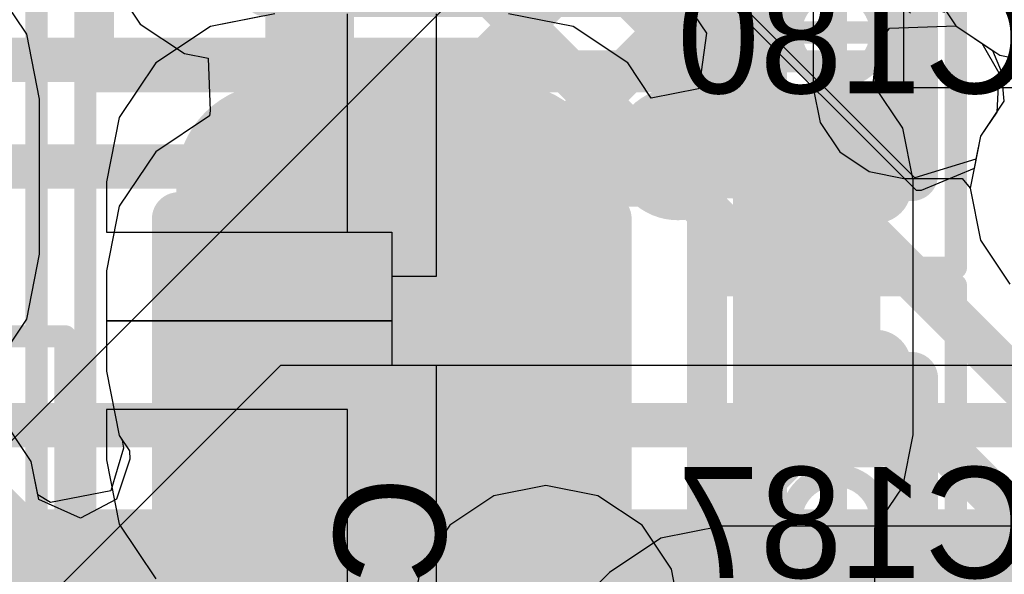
# Model space of a CAD drawing. Header units: millimetres. Extents: x -2 to 68, y -2 to 27.4.
# Tile 49 of 256: x 19.4 to 21.6, y 2.9 to 4.2. Entities that reach past the tile are written whole.
import ezdxf

# ---------------------------------------------------------------- set-up
doc = ezdxf.new("R2010")
doc.units = ezdxf.units.MM
for name, color, linetype in [('BottomLayer', 5, 'Continuous'), ('BottomPaste', 16, 'Continuous'), ('BottomSolder', 6, 'Continuous'), ('DrillGuide', 244, 'Continuous'), ('Mechanical10', 56, 'Continuous'), ('Mechanical13', 56, 'Continuous'), ('Mechanical15', 56, 'Continuous'), ('Mechanical17', 56, 'Continuous'), ('Mechanical6', 56, 'Continuous'), ('MidLayer1', 16, 'Continuous'), ('MidLayer2', 76, 'Continuous'), ('MidLayer3', 90, 'Continuous'), ('MidLayer4', 156, 'Continuous'), ('MidLayer5', 130, 'Continuous'), ('MidLayer6', 216, 'Continuous'), ('MidLayer7', 6, 'Continuous'), ('MidLayer8', 54, 'Continuous'), ('MultiLayer', 9, 'Continuous'), ('TopLayer', 1, 'Continuous'), ('TopPaste', 8, 'Continuous'), ('TopSolder', 216, 'Continuous'), ('ViaHoleLayer', 16, 'Continuous')]:
    doc.layers.add(name, color=color, linetype=linetype)

# ---------------------------------------------------------------- blocks, each defined once
blk = doc.blocks.new('INDC2520X10L_205')
at = {"layer": 'Mechanical15', "const_width": 0.05}
blk.add_lwpolyline([(1.6, 1.2), (-1.6, 1.2)], dxfattribs=at)
blk = doc.blocks.new('CAP_0201_B_297')
at = {"layer": 'BottomLayer', "const_width": 0.0806}
for points in [[(-0.3897, 0.0894, 1), (-0.3091, 0.0894, 1)], [(-0.2409, 0.0894, 1), (-0.1603, 0.0894, 1)], [(0.1603, 0.0894, 1), (0.2409, 0.0894, 1)], [(0.3091, 0.0894, 1), (0.3897, 0.0894, 1)], [(-0.3897, -0.0894, 1), (-0.3091, -0.0894, 1)], [(-0.2409, -0.0894, 1), (-0.1603, -0.0894, 1)], [(0.1603, -0.0894, 1), (0.2409, -0.0894, 1)], [(0.3091, -0.0894, 1), (0.3897, -0.0894, 1)]]:
    blk.add_lwpolyline(points, format="xyb", close=True, dxfattribs=at)
at = {"layer": 'BottomLayer'}
for points in [[(-0.2006, 0.17), (-0.3494, 0.17), (-0.2006, -0.17), (-0.3494, -0.17)], [(0.2006, -0.17), (0.3494, -0.17), (0.2006, 0.17), (0.3494, 0.17)], [(-0.12, 0.0894), (-0.43, 0.0894), (-0.12, -0.0894), (-0.43, -0.0894)], [(0.12, -0.0894), (0.43, -0.0894), (0.12, 0.0894), (0.43, 0.0894)]]:
    blk.add_solid(points, dxfattribs=at)
at = {"layer": 'BottomPaste', "const_width": 0.0806}
for points in [[(-0.3897, 0.0894, 1), (-0.3091, 0.0894, 1)], [(-0.2409, 0.0894, 1), (-0.1603, 0.0894, 1)], [(0.1603, 0.0894, 1), (0.2409, 0.0894, 1)], [(0.3091, 0.0894, 1), (0.3897, 0.0894, 1)], [(-0.3897, -0.0894, 1), (-0.3091, -0.0894, 1)], [(-0.2409, -0.0894, 1), (-0.1603, -0.0894, 1)], [(0.1603, -0.0894, 1), (0.2409, -0.0894, 1)], [(0.3091, -0.0894, 1), (0.3897, -0.0894, 1)]]:
    blk.add_lwpolyline(points, format="xyb", close=True, dxfattribs=at)
at = {"layer": 'BottomPaste'}
for points in [[(-0.2006, 0.17), (-0.3494, 0.17), (-0.2006, -0.17), (-0.3494, -0.17)], [(0.2006, -0.17), (0.3494, -0.17), (0.2006, 0.17), (0.3494, 0.17)], [(-0.12, 0.0894), (-0.43, 0.0894), (-0.12, -0.0894), (-0.43, -0.0894)], [(0.12, -0.0894), (0.43, -0.0894), (0.12, 0.0894), (0.43, 0.0894)]]:
    blk.add_solid(points, dxfattribs=at)
at = {"layer": 'BottomSolder', "const_width": 0.0806}
for points in [[(-0.3897, 0.0894, 1), (-0.3091, 0.0894, 1)], [(-0.2409, 0.0894, 1), (-0.1603, 0.0894, 1)], [(0.1603, 0.0894, 1), (0.2409, 0.0894, 1)], [(0.3091, 0.0894, 1), (0.3897, 0.0894, 1)], [(-0.3897, -0.0894, 1), (-0.3091, -0.0894, 1)], [(-0.2409, -0.0894, 1), (-0.1603, -0.0894, 1)], [(0.1603, -0.0894, 1), (0.2409, -0.0894, 1)], [(0.3091, -0.0894, 1), (0.3897, -0.0894, 1)]]:
    blk.add_lwpolyline(points, format="xyb", close=True, dxfattribs=at)
at = {"layer": 'BottomSolder'}
for points in [[(-0.2006, 0.17), (-0.3494, 0.17), (-0.2006, -0.17), (-0.3494, -0.17)], [(0.2006, -0.17), (0.3494, -0.17), (0.2006, 0.17), (0.3494, 0.17)], [(-0.12, 0.0894), (-0.43, 0.0894), (-0.12, -0.0894), (-0.43, -0.0894)], [(0.12, -0.0894), (0.43, -0.0894), (0.12, 0.0894), (0.43, 0.0894)]]:
    blk.add_solid(points, dxfattribs=at)
at = {"layer": 'Mechanical10', "const_width": 0.12}
for points in [[(0.32, 0.17), (-0.32, 0.17)], [(-0.32, -0.17), (-0.32, 0.17)], [(0.32, -0.17), (0.32, 0.17)], [(0.32, -0.17), (-0.32, -0.17)]]:
    blk.add_lwpolyline(points, dxfattribs=at)
at = {"layer": 'Mechanical10', "const_width": 0.06}
for points in [[(-0.35, 0.17, 1), (-0.29, 0.17, 1)], [(-0.35, 0.17, 1), (-0.29, 0.17, 1)], [(0.29, 0.17, 1), (0.35, 0.17, 1)], [(0.29, 0.17, 1), (0.35, 0.17, 1)], [(-0.35, -0.17, 1), (-0.29, -0.17, 1)], [(-0.35, -0.17, 1), (-0.29, -0.17, 1)], [(0.29, -0.17, 1), (0.35, -0.17, 1)], [(0.29, -0.17, 1), (0.35, -0.17, 1)]]:
    blk.add_lwpolyline(points, format="xyb", close=True, dxfattribs=at)
at = {"layer": 'Mechanical6', "const_width": 0.05}
for points in [[(0.53, 0.27), (-0.53, 0.27)], [(-0.53, -0.27), (-0.53, 0.27)], [(0.53, -0.27), (0.53, 0.27)], [(0, -0.135), (0, 0.135)], [(0.135, 0), (-0.135, 0)], [(0.53, -0.27), (-0.53, -0.27)]]:
    blk.add_lwpolyline(points, dxfattribs=at)
at = {"layer": 'Mechanical6'}
for points, const_width in [([(-0.5425, 0.27, 1), (-0.5175, 0.27, 1)], 0.025), ([(-0.5425, 0.27, 1), (-0.5175, 0.27, 1)], 0.025), ([(0.5175, 0.27, 1), (0.5425, 0.27, 1)], 0.025), ([(0.5175, 0.27, 1), (0.5425, 0.27, 1)], 0.025), ([(-0.0125, 0.135, 1), (0.0125, 0.135, 1)], 0.025), ([(0.1013, 0, 1), (-0.1013, 0, 1)], 0.05), ([(-0.1475, 0, 1), (-0.1225, 0, 1)], 0.025), ([(-0.1138, 0, 1), (-0.0888, 0, 1)], 0.025), ([(0.0888, 0, 1), (0.1138, 0, 1)], 0.025), ([(0.1225, 0, 1), (0.1475, 0, 1)], 0.025), ([(-0.0125, -0.135, 1), (0.0125, -0.135, 1)], 0.025), ([(-0.5425, -0.27, 1), (-0.5175, -0.27, 1)], 0.025), ([(-0.5425, -0.27, 1), (-0.5175, -0.27, 1)], 0.025), ([(0.5175, -0.27, 1), (0.5425, -0.27, 1)], 0.025), ([(0.5175, -0.27, 1), (0.5425, -0.27, 1)], 0.025)]:
    blk.add_lwpolyline(points, format="xyb", close=True, dxfattribs=dict(at, const_width=const_width))
blk = doc.blocks.new('CAP_0201_B_317')
at = {"layer": 'BottomLayer', "const_width": 0.0806}
for points in [[(-0.3897, 0.0894, 1), (-0.3091, 0.0894, 1)], [(-0.2409, 0.0894, 1), (-0.1603, 0.0894, 1)], [(0.1603, 0.0894, 1), (0.2409, 0.0894, 1)], [(0.3091, 0.0894, 1), (0.3897, 0.0894, 1)], [(-0.3897, -0.0894, 1), (-0.3091, -0.0894, 1)], [(-0.2409, -0.0894, 1), (-0.1603, -0.0894, 1)], [(0.1603, -0.0894, 1), (0.2409, -0.0894, 1)], [(0.3091, -0.0894, 1), (0.3897, -0.0894, 1)]]:
    blk.add_lwpolyline(points, format="xyb", close=True, dxfattribs=at)
at = {"layer": 'BottomLayer'}
for points in [[(-0.2006, 0.17), (-0.3494, 0.17), (-0.2006, -0.17), (-0.3494, -0.17)], [(0.2006, -0.17), (0.3494, -0.17), (0.2006, 0.17), (0.3494, 0.17)], [(-0.12, 0.0894), (-0.43, 0.0894), (-0.12, -0.0894), (-0.43, -0.0894)], [(0.12, -0.0894), (0.43, -0.0894), (0.12, 0.0894), (0.43, 0.0894)]]:
    blk.add_solid(points, dxfattribs=at)
at = {"layer": 'BottomPaste', "const_width": 0.0806}
for points in [[(-0.3897, 0.0894, 1), (-0.3091, 0.0894, 1)], [(-0.2409, 0.0894, 1), (-0.1603, 0.0894, 1)], [(0.1603, 0.0894, 1), (0.2409, 0.0894, 1)], [(0.3091, 0.0894, 1), (0.3897, 0.0894, 1)], [(-0.3897, -0.0894, 1), (-0.3091, -0.0894, 1)], [(-0.2409, -0.0894, 1), (-0.1603, -0.0894, 1)], [(0.1603, -0.0894, 1), (0.2409, -0.0894, 1)], [(0.3091, -0.0894, 1), (0.3897, -0.0894, 1)]]:
    blk.add_lwpolyline(points, format="xyb", close=True, dxfattribs=at)
at = {"layer": 'BottomPaste'}
for points in [[(-0.2006, 0.17), (-0.3494, 0.17), (-0.2006, -0.17), (-0.3494, -0.17)], [(0.2006, -0.17), (0.3494, -0.17), (0.2006, 0.17), (0.3494, 0.17)], [(-0.12, 0.0894), (-0.43, 0.0894), (-0.12, -0.0894), (-0.43, -0.0894)], [(0.12, -0.0894), (0.43, -0.0894), (0.12, 0.0894), (0.43, 0.0894)]]:
    blk.add_solid(points, dxfattribs=at)
at = {"layer": 'BottomSolder', "const_width": 0.0806}
for points in [[(-0.3897, 0.0894, 1), (-0.3091, 0.0894, 1)], [(-0.2409, 0.0894, 1), (-0.1603, 0.0894, 1)], [(0.1603, 0.0894, 1), (0.2409, 0.0894, 1)], [(0.3091, 0.0894, 1), (0.3897, 0.0894, 1)], [(-0.3897, -0.0894, 1), (-0.3091, -0.0894, 1)], [(-0.2409, -0.0894, 1), (-0.1603, -0.0894, 1)], [(0.1603, -0.0894, 1), (0.2409, -0.0894, 1)], [(0.3091, -0.0894, 1), (0.3897, -0.0894, 1)]]:
    blk.add_lwpolyline(points, format="xyb", close=True, dxfattribs=at)
at = {"layer": 'BottomSolder'}
for points in [[(-0.2006, 0.17), (-0.3494, 0.17), (-0.2006, -0.17), (-0.3494, -0.17)], [(0.2006, -0.17), (0.3494, -0.17), (0.2006, 0.17), (0.3494, 0.17)], [(-0.12, 0.0894), (-0.43, 0.0894), (-0.12, -0.0894), (-0.43, -0.0894)], [(0.12, -0.0894), (0.43, -0.0894), (0.12, 0.0894), (0.43, 0.0894)]]:
    blk.add_solid(points, dxfattribs=at)
at = {"layer": 'Mechanical10', "const_width": 0.12}
for points in [[(-0.32, 0.17), (0.32, 0.17)], [(-0.32, 0.17), (-0.32, -0.17)], [(0.32, 0.17), (0.32, -0.17)], [(-0.32, -0.17), (0.32, -0.17)]]:
    blk.add_lwpolyline(points, dxfattribs=at)
at = {"layer": 'Mechanical10', "const_width": 0.06}
for points in [[(-0.35, 0.17, 1), (-0.29, 0.17, 1)], [(-0.35, 0.17, 1), (-0.29, 0.17, 1)], [(0.29, 0.17, 1), (0.35, 0.17, 1)], [(0.29, 0.17, 1), (0.35, 0.17, 1)], [(-0.35, -0.17, 1), (-0.29, -0.17, 1)], [(-0.35, -0.17, 1), (-0.29, -0.17, 1)], [(0.29, -0.17, 1), (0.35, -0.17, 1)], [(0.29, -0.17, 1), (0.35, -0.17, 1)]]:
    blk.add_lwpolyline(points, format="xyb", close=True, dxfattribs=at)
at = {"layer": 'Mechanical6', "const_width": 0.05}
for points in [[(-0.53, 0.27), (0.53, 0.27)], [(-0.53, 0.27), (-0.53, -0.27)], [(0.53, 0.27), (0.53, -0.27)], [(0, 0.135), (0, -0.135)], [(-0.135, 0), (0.135, 0)], [(-0.53, -0.27), (0.53, -0.27)]]:
    blk.add_lwpolyline(points, dxfattribs=at)
at = {"layer": 'Mechanical6'}
for points, const_width in [([(-0.5425, 0.27, 1), (-0.5175, 0.27, 1)], 0.025), ([(-0.5425, 0.27, 1), (-0.5175, 0.27, 1)], 0.025), ([(0.5175, 0.27, 1), (0.5425, 0.27, 1)], 0.025), ([(0.5175, 0.27, 1), (0.5425, 0.27, 1)], 0.025), ([(-0.0125, 0.135, 1), (0.0125, 0.135, 1)], 0.025), ([(0.1013, 0, 1), (-0.1013, 0, 1)], 0.05), ([(-0.1475, 0, 1), (-0.1225, 0, 1)], 0.025), ([(-0.1138, 0, 1), (-0.0888, 0, 1)], 0.025), ([(0.0888, 0, 1), (0.1138, 0, 1)], 0.025), ([(0.1225, 0, 1), (0.1475, 0, 1)], 0.025), ([(-0.0125, -0.135, 1), (0.0125, -0.135, 1)], 0.025), ([(-0.5425, -0.27, 1), (-0.5175, -0.27, 1)], 0.025), ([(-0.5425, -0.27, 1), (-0.5175, -0.27, 1)], 0.025), ([(0.5175, -0.27, 1), (0.5425, -0.27, 1)], 0.025), ([(0.5175, -0.27, 1), (0.5425, -0.27, 1)], 0.025)]:
    blk.add_lwpolyline(points, format="xyb", close=True, dxfattribs=dict(at, const_width=const_width))
blk = doc.blocks.new('CAP_0603_B_413')
at = {"layer": 'BottomLayer', "const_width": 0.2219}
for points in [[(-1.0741, 0.2631, 1), (-0.8522, 0.2631, 1)], [(-0.6478, 0.2631, 1), (-0.4259, 0.2631, 1)], [(-1.0741, -0.2631, 1), (-0.8522, -0.2631, 1)], [(-0.6478, -0.2631, 1), (-0.4259, -0.2631, 1)]]:
    blk.add_lwpolyline(points, format="xyb", close=True, dxfattribs=at)
at = {"layer": 'BottomLayer'}
for points in [[(-0.5369, 0.485), (-0.9632, 0.485), (-0.5369, -0.485), (-0.9632, -0.485)], [(-0.315, 0.2631), (-1.185, 0.2631), (-0.315, -0.2631), (-1.185, -0.2631)]]:
    blk.add_solid(points, dxfattribs=at)
at = {"layer": 'BottomPaste', "const_width": 0.2219}
for points in [[(-1.0741, 0.2631, 1), (-0.8522, 0.2631, 1)], [(-0.6478, 0.2631, 1), (-0.4259, 0.2631, 1)], [(-1.0741, -0.2631, 1), (-0.8522, -0.2631, 1)], [(-0.6478, -0.2631, 1), (-0.4259, -0.2631, 1)]]:
    blk.add_lwpolyline(points, format="xyb", close=True, dxfattribs=at)
at = {"layer": 'BottomPaste'}
for points in [[(-0.5369, 0.485), (-0.9632, 0.485), (-0.5369, -0.485), (-0.9632, -0.485)], [(-0.315, 0.2631), (-1.185, 0.2631), (-0.315, -0.2631), (-1.185, -0.2631)]]:
    blk.add_solid(points, dxfattribs=at)
at = {"layer": 'BottomSolder', "const_width": 0.2219}
for points in [[(-1.0741, 0.2631, 1), (-0.8522, 0.2631, 1)], [(-0.6478, 0.2631, 1), (-0.4259, 0.2631, 1)], [(-1.0741, -0.2631, 1), (-0.8522, -0.2631, 1)], [(-0.6478, -0.2631, 1), (-0.4259, -0.2631, 1)]]:
    blk.add_lwpolyline(points, format="xyb", close=True, dxfattribs=at)
at = {"layer": 'BottomSolder'}
for points in [[(-0.5369, 0.485), (-0.9632, 0.485), (-0.5369, -0.485), (-0.9632, -0.485)], [(-0.315, 0.2631), (-1.185, 0.2631), (-0.315, -0.2631), (-1.185, -0.2631)]]:
    blk.add_solid(points, dxfattribs=at)
at = {"layer": 'Mechanical10', "const_width": 0.12}
for points in [[(0.88, 0.48), (-0.88, 0.48)], [(-0.88, -0.48), (-0.88, 0.48)], [(0.88, -0.48), (-0.88, -0.48)]]:
    blk.add_lwpolyline(points, dxfattribs=at)
at = {"layer": 'Mechanical10', "const_width": 0.06}
for points in [[(-0.91, 0.48, 1), (-0.85, 0.48, 1)], [(-0.91, 0.48, 1), (-0.85, 0.48, 1)], [(-0.91, -0.48, 1), (-0.85, -0.48, 1)], [(-0.91, -0.48, 1), (-0.85, -0.48, 1)]]:
    blk.add_lwpolyline(points, format="xyb", close=True, dxfattribs=at)
at = {"layer": 'Mechanical6', "const_width": 0.05}
for points in [[(1.39, 0.69), (-1.39, 0.69)], [(0.345, 0), (-0.345, 0)], [(1.39, -0.69), (-1.39, -0.69)]]:
    blk.add_lwpolyline(points, dxfattribs=at)
at = {"layer": 'Mechanical6'}
for points, const_width in [([(0.25, 0, 1), (-0.25, 0, 1)], 0.05), ([(-0.3575, 0, 1), (-0.3325, 0, 1)], 0.025), ([(-0.2625, 0, 1), (-0.2375, 0, 1)], 0.025)]:
    blk.add_lwpolyline(points, format="xyb", close=True, dxfattribs=dict(at, const_width=const_width))
blk = doc.blocks.new('CAP_0603_414')
at = {"layer": 'Mechanical13', "const_width": 0.12}
for points in [[(0.88, 0.48), (-0.88, 0.48)], [(-0.88, -0.48), (-0.88, 0.48)], [(0.88, -0.48), (-0.88, -0.48)]]:
    blk.add_lwpolyline(points, dxfattribs=at)
at = {"layer": 'Mechanical13', "const_width": 0.06}
for points in [[(-0.91, 0.48, 1), (-0.85, 0.48, 1)], [(-0.91, 0.48, 1), (-0.85, 0.48, 1)], [(-0.91, -0.48, 1), (-0.85, -0.48, 1)], [(-0.91, -0.48, 1), (-0.85, -0.48, 1)]]:
    blk.add_lwpolyline(points, format="xyb", close=True, dxfattribs=at)
at = {"layer": 'Mechanical15', "const_width": 0.05}
for points in [[(1.39, 0.69), (-1.39, 0.69)], [(-1.39, -0.69), (-1.39, 0.69)], [(0.345, 0), (-0.345, 0)], [(1.39, -0.69), (-1.39, -0.69)]]:
    blk.add_lwpolyline(points, dxfattribs=at)
at = {"layer": 'Mechanical15', "const_width": 0.025}
for points in [[(-1.4025, 0.69, 1), (-1.3775, 0.69, 1)], [(-1.4025, 0.69, 1), (-1.3775, 0.69, 1)], [(-0.3575, 0, 1), (-0.3325, 0, 1)], [(-1.4025, -0.69, 1), (-1.3775, -0.69, 1)], [(-1.4025, -0.69, 1), (-1.3775, -0.69, 1)]]:
    blk.add_lwpolyline(points, format="xyb", close=True, dxfattribs=at)
at = {"layer": 'TopLayer', "const_width": 0.2219}
for points in [[(-1.0741, 0.2631, 1), (-0.8522, 0.2631, 1)], [(-0.6478, 0.2631, 1), (-0.4259, 0.2631, 1)], [(-1.0741, -0.2631, 1), (-0.8522, -0.2631, 1)], [(-0.6478, -0.2631, 1), (-0.4259, -0.2631, 1)]]:
    blk.add_lwpolyline(points, format="xyb", close=True, dxfattribs=at)
at = {"layer": 'TopLayer'}
for points in [[(-0.5369, 0.485), (-0.9632, 0.485), (-0.5369, -0.485), (-0.9632, -0.485)], [(-0.315, 0.2631), (-1.185, 0.2631), (-0.315, -0.2631), (-1.185, -0.2631)]]:
    blk.add_solid(points, dxfattribs=at)
at = {"layer": 'TopPaste', "const_width": 0.2219}
for points in [[(-1.0741, 0.2631, 1), (-0.8522, 0.2631, 1)], [(-0.6478, 0.2631, 1), (-0.4259, 0.2631, 1)], [(-1.0741, -0.2631, 1), (-0.8522, -0.2631, 1)], [(-0.6478, -0.2631, 1), (-0.4259, -0.2631, 1)]]:
    blk.add_lwpolyline(points, format="xyb", close=True, dxfattribs=at)
at = {"layer": 'TopPaste'}
for points in [[(-0.5369, 0.485), (-0.9632, 0.485), (-0.5369, -0.485), (-0.9632, -0.485)], [(-0.315, 0.2631), (-1.185, 0.2631), (-0.315, -0.2631), (-1.185, -0.2631)]]:
    blk.add_solid(points, dxfattribs=at)
at = {"layer": 'TopSolder', "const_width": 0.2219}
for points in [[(-1.0741, 0.2631, 1), (-0.8522, 0.2631, 1)], [(-0.6478, 0.2631, 1), (-0.4259, 0.2631, 1)], [(-1.0741, -0.2631, 1), (-0.8522, -0.2631, 1)], [(-0.6478, -0.2631, 1), (-0.4259, -0.2631, 1)]]:
    blk.add_lwpolyline(points, format="xyb", close=True, dxfattribs=at)
at = {"layer": 'TopSolder'}
for points in [[(-0.5369, 0.485), (-0.9632, 0.485), (-0.5369, -0.485), (-0.9632, -0.485)], [(-0.315, 0.2631), (-1.185, 0.2631), (-0.315, -0.2631), (-1.185, -0.2631)]]:
    blk.add_solid(points, dxfattribs=at)
blk = doc.blocks.new('CAP_0402_423')
at = {"layer": 'Mechanical13', "const_width": 0.12}
for points in [[(-0.53, 0.28), (0.53, 0.28)], [(-0.53, -0.28), (-0.53, 0.28)], [(0.53, -0.28), (0.53, 0.28)], [(-0.53, -0.28), (0.53, -0.28)]]:
    blk.add_lwpolyline(points, dxfattribs=at)
at = {"layer": 'Mechanical13', "const_width": 0.06}
for points in [[(-0.56, 0.28, 1), (-0.5, 0.28, 1)], [(-0.56, 0.28, 1), (-0.5, 0.28, 1)], [(0.5, 0.28, 1), (0.56, 0.28, 1)], [(0.5, 0.28, 1), (0.56, 0.28, 1)], [(-0.56, -0.28, 1), (-0.5, -0.28, 1)], [(-0.56, -0.28, 1), (-0.5, -0.28, 1)], [(0.5, -0.28, 1), (0.56, -0.28, 1)], [(0.5, -0.28, 1), (0.56, -0.28, 1)]]:
    blk.add_lwpolyline(points, format="xyb", close=True, dxfattribs=at)
at = {"layer": 'Mechanical15', "const_width": 0.05}
for points in [[(-0.9, 0.44), (0.9, 0.44)], [(-0.9, -0.44), (-0.9, 0.44)], [(0.9, -0.44), (0.9, 0.44)], [(0, -0.22), (0, 0.22)], [(-0.22, 0), (0.22, 0)], [(-0.9, -0.44), (0.9, -0.44)]]:
    blk.add_lwpolyline(points, dxfattribs=at)
at = {"layer": 'Mechanical15'}
for points, const_width in [([(-0.9125, 0.44, 1), (-0.8875, 0.44, 1)], 0.025), ([(-0.9125, 0.44, 1), (-0.8875, 0.44, 1)], 0.025), ([(0.8875, 0.44, 1), (0.9125, 0.44, 1)], 0.025), ([(0.8875, 0.44, 1), (0.9125, 0.44, 1)], 0.025), ([(-0.0125, 0.22, 1), (0.0125, 0.22, 1)], 0.025), ([(0.165, 0, 1), (-0.165, 0, 1)], 0.05), ([(-0.2325, 0, 1), (-0.2075, 0, 1)], 0.025), ([(-0.1775, 0, 1), (-0.1525, 0, 1)], 0.025), ([(0.1525, 0, 1), (0.1775, 0, 1)], 0.025), ([(0.2075, 0, 1), (0.2325, 0, 1)], 0.025), ([(-0.0125, -0.22, 1), (0.0125, -0.22, 1)], 0.025), ([(-0.9125, -0.44, 1), (-0.8875, -0.44, 1)], 0.025), ([(-0.9125, -0.44, 1), (-0.8875, -0.44, 1)], 0.025), ([(0.8875, -0.44, 1), (0.9125, -0.44, 1)], 0.025), ([(0.8875, -0.44, 1), (0.9125, -0.44, 1)], 0.025)]:
    blk.add_lwpolyline(points, format="xyb", close=True, dxfattribs=dict(at, const_width=const_width))
at = {"layer": 'TopLayer', "const_width": 0.1508}
for points in [[(-0.6746, 0.1392, 1), (-0.5238, 0.1392, 1)], [(-0.3462, 0.1392, 1), (-0.1954, 0.1392, 1)], [(0.1954, 0.1392, 1), (0.3462, 0.1392, 1)], [(0.5238, 0.1392, 1), (0.6746, 0.1392, 1)], [(-0.6746, -0.1392, 1), (-0.5238, -0.1392, 1)], [(-0.3462, -0.1392, 1), (-0.1954, -0.1392, 1)], [(0.1954, -0.1392, 1), (0.3462, -0.1392, 1)], [(0.5238, -0.1392, 1), (0.6746, -0.1392, 1)]]:
    blk.add_lwpolyline(points, format="xyb", close=True, dxfattribs=at)
at = {"layer": 'TopLayer'}
for points in [[(-0.2708, 0.29), (-0.5992, 0.29), (-0.2708, -0.29), (-0.5992, -0.29)], [(0.2708, -0.29), (0.5992, -0.29), (0.2708, 0.29), (0.5992, 0.29)], [(-0.12, 0.1392), (-0.75, 0.1392), (-0.12, -0.1392), (-0.75, -0.1392)], [(0.12, -0.1392), (0.75, -0.1392), (0.12, 0.1392), (0.75, 0.1392)]]:
    blk.add_solid(points, dxfattribs=at)
at = {"layer": 'TopPaste', "const_width": 0.1508}
for points in [[(-0.6746, 0.1392, 1), (-0.5238, 0.1392, 1)], [(-0.3462, 0.1392, 1), (-0.1954, 0.1392, 1)], [(0.1954, 0.1392, 1), (0.3462, 0.1392, 1)], [(0.5238, 0.1392, 1), (0.6746, 0.1392, 1)], [(-0.6746, -0.1392, 1), (-0.5238, -0.1392, 1)], [(-0.3462, -0.1392, 1), (-0.1954, -0.1392, 1)], [(0.1954, -0.1392, 1), (0.3462, -0.1392, 1)], [(0.5238, -0.1392, 1), (0.6746, -0.1392, 1)]]:
    blk.add_lwpolyline(points, format="xyb", close=True, dxfattribs=at)
at = {"layer": 'TopPaste'}
for points in [[(-0.2708, 0.29), (-0.5992, 0.29), (-0.2708, -0.29), (-0.5992, -0.29)], [(0.2708, -0.29), (0.5992, -0.29), (0.2708, 0.29), (0.5992, 0.29)], [(-0.12, 0.1392), (-0.75, 0.1392), (-0.12, -0.1392), (-0.75, -0.1392)], [(0.12, -0.1392), (0.75, -0.1392), (0.12, 0.1392), (0.75, 0.1392)]]:
    blk.add_solid(points, dxfattribs=at)
at = {"layer": 'TopSolder', "const_width": 0.1508}
for points in [[(-0.6746, 0.1392, 1), (-0.5238, 0.1392, 1)], [(-0.3462, 0.1392, 1), (-0.1954, 0.1392, 1)], [(0.1954, 0.1392, 1), (0.3462, 0.1392, 1)], [(0.5238, 0.1392, 1), (0.6746, 0.1392, 1)], [(-0.6746, -0.1392, 1), (-0.5238, -0.1392, 1)], [(-0.3462, -0.1392, 1), (-0.1954, -0.1392, 1)], [(0.1954, -0.1392, 1), (0.3462, -0.1392, 1)], [(0.5238, -0.1392, 1), (0.6746, -0.1392, 1)]]:
    blk.add_lwpolyline(points, format="xyb", close=True, dxfattribs=at)
at = {"layer": 'TopSolder'}
for points in [[(-0.2708, 0.29), (-0.5992, 0.29), (-0.2708, -0.29), (-0.5992, -0.29)], [(0.2708, -0.29), (0.5992, -0.29), (0.2708, 0.29), (0.5992, 0.29)], [(-0.12, 0.1392), (-0.75, 0.1392), (-0.12, -0.1392), (-0.75, -0.1392)], [(0.12, -0.1392), (0.75, -0.1392), (0.12, 0.1392), (0.75, 0.1392)]]:
    blk.add_solid(points, dxfattribs=at)
blk = doc.blocks.new('CAP_0603_B_431')
at = {"layer": 'Mechanical6', "const_width": 0.05}
for points in [[(-1.39, 0.69), (-1.39, -0.69)], [(1.39, -0.69), (-1.39, -0.69)]]:
    blk.add_lwpolyline(points, dxfattribs=at)
at = {"layer": 'Mechanical6', "const_width": 0.025}
blk.add_lwpolyline([(-1.4025, -0.69, 1), (-1.3775, -0.69, 1)], format="xyb", close=True, dxfattribs=at)
blk.add_lwpolyline([(-1.4025, -0.69, 1), (-1.3775, -0.69, 1)], format="xyb", close=True, dxfattribs=at)

msp = doc.modelspace()

# ---------------------------------------------------------------- linework, layer by layer
at = {"layer": 'BottomLayer'}
for p, q in [((20.8963, 4.2161), (20.9583, 4.1233)), ((19.9869, 4.1673), (19.8418, 4.1384)), ((19.9515, 4.1603), (19.8418, 4.1384)), ((20.15, 3.675), (20.15, 4.1673)), ((20.35, 4.1673), (20.35, 3.575)), ((20.6582, 4.1384), (20.5131, 4.1673)), ((19.8418, 4.1384), (19.7188, 4.0562)), ((19.8418, 4.1384), (19.7188, 4.0562)), ((20.7812, 4.0562), (20.6582, 4.1384)), ((20.9583, 4.1233), (20.9434, 4.0144)), ((19.7188, 4.0562), (19.6366, 3.9332)), ((19.7188, 4.0562), (19.6366, 3.9332)), ((20.834, 3.9772), (20.7812, 4.0562)), ((20.9434, 4.0144), (20.9402, 3.9983)), ((20.9402, 3.9983), (20.834, 3.9772)), ((19.6366, 3.9332), (19.6077, 3.7881)), ((19.6366, 3.9332), (19.6077, 3.7881)), ((19.6077, 3.7881), (19.6077, 3.675)), ((19.6077, 3.7881), (19.6077, 3.675)), ((19.6077, 3.675), (20.25, 3.675)), ((19.6077, 3.675), (20.15, 3.675)), ((20.25, 3.675), (20.25, 3.475)), ((20.35, 3.575), (20.25, 3.575)), ((20.25, 3.575), (20.25, 3.475)), ((20.25, 3.475), (19.6077, 3.475)), ((19.6077, 3.475), (19.6077, 3.3619)), ((20.25, 3.475), (19.6077, 3.475)), ((19.6077, 3.475), (19.6077, 3.3619)), ((19.6077, 3.3619), (19.6366, 3.2168)), ((19.6077, 3.3619), (19.6366, 3.2168)), ((19.4384, 3.1582), (19.3562, 3.2812)), ((19.4384, 3.1582), (19.3562, 3.2812)), ((19.6366, 3.2168), (19.6434, 3.2065)), ((19.6366, 3.2168), (19.6597, 3.1822)), ((19.6434, 3.2065), (19.6464, 3.1881)), ((19.6464, 3.1881), (19.6175, 3.0916)), ((19.6597, 3.1822), (19.6604, 3.1636)), ((19.4533, 3.0833), (19.4384, 3.1582)), ((19.4556, 3.0721), (19.4384, 3.1582)), ((19.6604, 3.1636), (19.6305, 3.0731)), ((19.4814, 3.066), (19.4533, 3.0833)), ((19.6175, 3.0916), (19.4814, 3.066)), ((19.5496, 3.0303), (19.4556, 3.0721)), ((19.6305, 3.0731), (19.5496, 3.0303))]:
    msp.add_line(p, q, dxfattribs=at)
for points, const_width in [([(20.8194, 3.8518, 1), (20.9694, 3.8518, 1)], 0.15), ([(20.8444, 3.8518, 1), (20.9444, 3.8518, 1)], 0.1), ([(20.8444, 3.8518, 1), (20.9444, 3.8518, 1)], 0.1), ([(20.8453, 3.8509, 1), (20.9453, 3.8509, 1)], 0.1), ([(20.8453, 3.8509, 1), (20.9453, 3.8509, 1)], 0.1), ([(21.1991, 3.8509, 1), (21.2991, 3.8509, 1)], 0.1), ([(21.1991, 3.8509, 1), (21.2991, 3.8509, 1)], 0.1), ([(21.2, 3.85, 1), (21.3, 3.85, 1)], 0.1), ([(21.2, 3.85, 1), (21.3, 3.85, 1)], 0.1), ([(20.4577, 3.8327, 1), (20.5577, 3.8327, 1)], 0.1), ([(20.4577, 3.8327, 1), (20.5577, 3.8327, 1)], 0.1), ([(20.8253, 3.8327, 1), (20.9253, 3.8327, 1)], 0.1), ([(20.8253, 3.8327, 1), (20.9253, 3.8327, 1)], 0.1), ([(20.2, 3.575, 1), (20.3, 3.575, 1)], 0.1), ([(21.2, 3.3, 1), (21.3, 3.3, 1)], 0.1), ([(20.5221, 2.7984, 1), (20.6721, 2.7984, 1)], 0.15)]:
    msp.add_lwpolyline(points, format="xyb", close=True, dxfattribs=dict(at, const_width=const_width))
at = {"layer": 'BottomLayer', "const_width": 0.2}
for points in [[(20.8753, 3.8327), (20.8944, 3.8518)], [(20.8944, 3.8518), (20.8953, 3.8509)], [(20.8953, 3.8509), (21.2491, 3.8509)], [(21.2491, 3.8509), (21.25, 3.85)], [(21.25, 3.3), (21.25, 3.85)], [(20.25, 3.575), (20.5077, 3.8327)], [(20.5077, 3.8327), (20.8753, 3.8327)]]:
    msp.add_lwpolyline(points, dxfattribs=at)
at = {"layer": 'DrillGuide', "const_width": 0.05}
for points in [[(20.8694, 3.8518, 1), (20.9194, 3.8518, 1)], [(20.225, 3.375, 1), (20.275, 3.375, 1)]]:
    msp.add_lwpolyline(points, format="xyb", close=True, dxfattribs=at)
at = {"layer": 'MidLayer1'}
for p, q in [((21.4533, 4.2393), (21.5196, 4.1401)), ((21.5196, 4.1401), (21.5785, 4.1008)), ((21.5785, 4.1008), (21.6167, 4.034)), ((21.6167, 4.034), (21.6119, 3.9457)), ((21.6119, 3.9457), (21.5754, 3.8911)), ((21.5754, 3.8911), (21.5521, 3.774)), ((21.5521, 3.774), (21.5754, 3.6569)), ((21.5754, 3.6569), (21.6417, 3.5577))]:
    msp.add_line(p, q, dxfattribs=at)
at = {"layer": 'MidLayer1', "const_width": 0.15}
msp.add_lwpolyline([(20.175, 3.375, 1), (20.325, 3.375, 1)], format="xyb", close=True, dxfattribs=at)
at = {"layer": 'MidLayer2'}
for p, q in [((21.4279, 3.7971), (20.6647, 4.5603)), ((21.4533, 4.2393), (21.5196, 4.1401)), ((21.5196, 4.1401), (21.5785, 4.1008)), ((21.5785, 4.1008), (21.6167, 4.034)), ((21.6167, 4.034), (21.6119, 3.9457)), ((21.6119, 3.9457), (21.5754, 3.8911)), ((21.5754, 3.8911), (21.5651, 3.8395)), ((21.5651, 3.8395), (21.4279, 3.7971))]:
    msp.add_line(p, q, dxfattribs=at)
at = {"layer": 'MidLayer2', "const_width": 0.1}
for points in [[(19.5561, 5.4393), (22.115, 2.8805)], [(19.4646, 5.2197), (22.0438, 2.6405)], [(19.025, 3.3959), (20.6519, 1.769)]]:
    msp.add_lwpolyline(points, dxfattribs=at)
at = {"layer": 'MidLayer3', "const_width": 0.1}
for points in [[(20.4641, 4.063), (21.5231, 5.122)], [(20.5635, 3.823), (21.6225, 4.882)], [(18.3764, 4.063), (20.4641, 4.063)], [(18.277, 3.823), (20.5635, 3.823)], [(16.235, 3.24), (22.246, 3.24)], [(16.1356, 3), (22.3454, 3)]]:
    msp.add_lwpolyline(points, dxfattribs=at)
at = {"layer": 'MidLayer3', "const_width": 0.05}
for points in [[(20.4391, 4.063, 1), (20.4891, 4.063, 1)], [(20.4391, 4.063, 1), (20.4891, 4.063, 1)], [(20.5385, 3.823, 1), (20.5885, 3.823, 1)], [(20.5385, 3.823, 1), (20.5885, 3.823, 1)]]:
    msp.add_lwpolyline(points, format="xyb", close=True, dxfattribs=at)
at = {"layer": 'MidLayer4'}
for p, q in [((21.4533, 4.2393), (21.5196, 4.1401)), ((21.5196, 4.1401), (21.5785, 4.1008)), ((21.5785, 4.1008), (21.6167, 4.034)), ((21.6167, 4.034), (21.6119, 3.9457)), ((21.6119, 3.9457), (21.5754, 3.8911)), ((21.5754, 3.8911), (21.5521, 3.774)), ((21.5521, 3.774), (21.5754, 3.6569)), ((21.5754, 3.6569), (21.6417, 3.5577)), ((20.5971, 3.1043), (20.48, 3.081)), ((20.7141, 3.081), (20.5971, 3.1043)), ((20.48, 3.081), (20.3808, 3.0147)), ((20.8134, 3.0147), (20.7141, 3.081)), ((20.3808, 3.0147), (20.3145, 2.9154)), ((20.8797, 2.9154), (20.8134, 3.0147)), ((20.3145, 2.9154), (20.2912, 2.7984)), ((20.9029, 2.7984), (20.8797, 2.9154))]:
    msp.add_line(p, q, dxfattribs=at)
at = {"layer": 'MidLayer4', "const_width": 0.15}
for points in [[(20.8194, 3.8518, 1), (20.9694, 3.8518, 1)], [(20.5221, 2.7984, 1), (20.6721, 2.7984, 1)]]:
    msp.add_lwpolyline(points, format="xyb", close=True, dxfattribs=at)
at = {"layer": 'MidLayer5'}
for p, q in [((21.4533, 4.2393), (21.5196, 4.1401)), ((21.5196, 4.1401), (21.5785, 4.1008)), ((21.5785, 4.1008), (21.6167, 4.034)), ((21.6167, 4.034), (21.6119, 3.9457)), ((21.6119, 3.9457), (21.5754, 3.8911)), ((21.5754, 3.8911), (21.5521, 3.774)), ((21.5521, 3.774), (21.5754, 3.6569)), ((21.5754, 3.6569), (21.6417, 3.5577)), ((20.9925, 3.0121), (20.856, 2.985)), ((22.1813, 3.0121), (20.9925, 3.0121)), ((20.856, 2.985), (20.7402, 2.9076)), ((20.7402, 2.9076), (20.4553, 2.6227))]:
    msp.add_line(p, q, dxfattribs=at)
at = {"layer": 'MidLayer6'}
for p, q in [((21.4533, 4.2393), (21.5196, 4.1401)), ((21.5196, 4.1401), (21.6028, 4.0845)), ((21.6028, 4.0845), (21.6221, 4.0379)), ((21.6221, 4.0379), (21.6282, 3.97)), ((21.6282, 3.97), (21.5754, 3.8911)), ((21.5754, 3.8911), (21.5521, 3.774)), ((21.5521, 3.774), (21.5754, 3.6569)), ((21.5754, 3.6569), (21.6417, 3.5577))]:
    msp.add_line(p, q, dxfattribs=at)
at = {"layer": 'MidLayer6', "const_width": 0.25}
msp.add_lwpolyline([(19.2111, 2.8866), (24.8264, 2.8866)], dxfattribs=at)
at = {"layer": 'MidLayer7'}
for p, q in [((21.1987, 7), (21.1987, 4)), ((21.4026, 4), (21.4026, 7)), ((21.1987, 4), (21.2142, 3.922)), ((21.6562, 4), (21.4026, 4)), ((21.2142, 3.922), (21.2584, 3.8558)), ((21.2584, 3.8558), (21.3246, 3.8116)), ((21.3246, 3.8116), (21.4026, 3.7961)), ((21.4026, 3.7961), (21.534, 3.7961)), ((21.534, 3.7961), (21.5521, 3.774)), ((21.5521, 3.774), (21.5754, 3.6569)), ((21.5754, 3.6569), (21.6417, 3.5577))]:
    msp.add_line(p, q, dxfattribs=at)
at = {"layer": 'MidLayer8'}
for p, q in [((20.625, 4.437), (18.138, 1.95)), ((21.4314, 3.7686), (20.818, 4.382)), ((21.4533, 4.2393), (21.5196, 4.1401)), ((21.5196, 4.1401), (21.5785, 4.1008)), ((21.5785, 4.1008), (21.6167, 4.034)), ((21.6167, 4.034), (21.6119, 3.9457)), ((21.6119, 3.9457), (21.5754, 3.8911)), ((21.5754, 3.8911), (21.561, 3.8186)), ((21.561, 3.8186), (21.4417, 3.769)), ((21.4417, 3.769), (21.4314, 3.7686)), ((18.325, 1.7), (20, 3.375)), ((20, 3.375), (22.5308, 3.375))]:
    msp.add_line(p, q, dxfattribs=at)
at = {"layer": 'MultiLayer', "const_width": 0.15}
for points in [[(20.8194, 3.8518, 1), (20.9694, 3.8518, 1)], [(20.175, 3.375, 1), (20.325, 3.375, 1)], [(20.5221, 2.7984, 1), (20.6721, 2.7984, 1)]]:
    msp.add_lwpolyline(points, format="xyb", close=True, dxfattribs=at)
at = {"layer": 'TopLayer'}
for p, q in [((19.4282, 4.1213), (19.3454, 4.2454)), ((19.4282, 4.1213), (19.3454, 4.2454)), ((19.6175, 4.2434), (19.6839, 4.1439)), ((19.6175, 4.2434), (19.6839, 4.1439)), ((19.6839, 4.1439), (19.7834, 4.0775)), ((19.6839, 4.1439), (19.7834, 4.0775)), ((21.3521, 4.1079), (21.3702, 4.135)), ((21.3521, 4.1079), (21.3702, 4.135)), ((21.3702, 4.135), (21.5196, 4.1401)), ((21.3702, 4.135), (21.5196, 4.1401)), ((21.5196, 4.1401), (21.6188, 4.0738)), ((21.5196, 4.1401), (21.6188, 4.0738)), ((19.4573, 3.975), (19.4282, 4.1213)), ((19.4573, 3.975), (19.4282, 4.1213)), ((21.3341, 4.0083), (21.3434, 4.1021)), ((21.3341, 4.0083), (21.3434, 4.1021)), ((21.3434, 4.1021), (21.3521, 4.1079)), ((21.3434, 4.1021), (21.3521, 4.1079)), ((19.7834, 4.0775), (19.8366, 4.0669)), ((19.7834, 4.0775), (19.8366, 4.0669)), ((19.8366, 4.0669), (19.8414, 3.9481)), ((19.8366, 4.0669), (19.8414, 3.9481)), ((21.6188, 4.0738), (21.7359, 4.0505)), ((21.6188, 4.0738), (21.7359, 4.0505)), ((21.4005, 3.9091), (21.3341, 4.0083)), ((21.4005, 3.9091), (21.3341, 4.0083)), ((19.4573, 3.625), (19.4573, 3.975)), ((19.4573, 3.625), (19.4573, 3.975)), ((19.8414, 3.9481), (19.8394, 3.9368)), ((19.8414, 3.9481), (19.8394, 3.9368)), ((19.8394, 3.9368), (19.7188, 3.8562)), ((19.8394, 3.9368), (19.7188, 3.8562)), ((21.4237, 3.7921), (21.4005, 3.9091)), ((21.4237, 3.7921), (21.4005, 3.9091)), ((19.7188, 3.8562), (19.6366, 3.7332)), ((19.7188, 3.8562), (19.6366, 3.7332)), ((21.4237, 3.2184), (21.4237, 3.7921)), ((21.4237, 3.2184), (21.4237, 3.7921)), ((19.6366, 3.7332), (19.6077, 3.5881)), ((19.6366, 3.7332), (19.6077, 3.5881)), ((19.4282, 3.4787), (19.4573, 3.625)), ((19.4282, 3.4787), (19.4573, 3.625)), ((19.6077, 3.5881), (19.6077, 3.475)), ((19.6077, 3.5881), (19.6077, 3.475)), ((19.3454, 3.3546), (19.4282, 3.4787)), ((19.3454, 3.3546), (19.4282, 3.4787)), ((19.6077, 3.475), (20.25, 3.475)), ((19.6077, 3.475), (20.25, 3.475)), ((20.25, 3.475), (20.25, 3.375)), ((20.25, 3.475), (20.25, 3.375)), ((20.25, 3.375), (20.35, 3.375)), ((20.25, 3.375), (20.35, 3.375)), ((20.35, 3.375), (20.35, 2.7827)), ((20.35, 3.375), (20.35, 2.7827)), ((20.15, 3.275), (19.6077, 3.275)), ((19.6077, 3.275), (19.6077, 3.1619)), ((20.15, 3.275), (19.6077, 3.275)), ((19.6077, 3.275), (19.6077, 3.1619)), ((20.15, 2.7827), (20.15, 3.275)), ((20.15, 2.7827), (20.15, 3.275)), ((21.4005, 3.1013), (21.4237, 3.2184)), ((21.4005, 3.1013), (21.4237, 3.2184)), ((21.4237, 3.2184), (21.4237, 3.2184)), ((21.4237, 3.2184), (21.4237, 3.2184)), ((19.6077, 3.1619), (19.6366, 3.0168)), ((19.6077, 3.1619), (19.6366, 3.0168)), ((21.3379, 3.0078), (21.4005, 3.1013)), ((21.3379, 3.0078), (21.4005, 3.1013)), ((19.6366, 3.0168), (19.7188, 2.8938)), ((19.6366, 3.0168), (19.7188, 2.8938)), ((21.3379, 2.5353), (21.3379, 3.0078)), ((21.3379, 2.5353), (21.3379, 3.0078))]:
    msp.add_line(p, q, dxfattribs=at)
at = {"layer": 'TopLayer', "const_width": 0.2}
for points in [[(20.065, 3.56), (20.065, 4.5)], [(20.935, 3.9749), (20.935, 4.5)], [(20.935, 3.9749), (21.1179, 3.7921)], [(21.1179, 3.2184), (21.1179, 3.7921)], [(20.065, 3.56), (20.25, 3.375)], [(21.0321, 3.1326), (21.1179, 3.2184)], [(21.0321, 2.5319), (21.0321, 3.1326)]]:
    msp.add_lwpolyline(points, dxfattribs=at)
at = {"layer": 'TopLayer'}
for points, const_width in [([(20.885, 3.9749, 1), (20.985, 3.9749, 1)], 0.1), ([(20.885, 3.9749, 1), (20.985, 3.9749, 1)], 0.1), ([(21.0679, 3.7921, 1), (21.1679, 3.7921, 1)], 0.1), ([(21.0679, 3.7921, 1), (21.1679, 3.7921, 1)], 0.1), ([(20.015, 3.56, 1), (20.115, 3.56, 1)], 0.1), ([(20.015, 3.56, 1), (20.115, 3.56, 1)], 0.1), ([(20.175, 3.375, 1), (20.325, 3.375, 1)], 0.15), ([(20.2, 3.375, 1), (20.3, 3.375, 1)], 0.1), ([(21.0679, 3.2184, 1), (21.1679, 3.2184, 1)], 0.1), ([(21.0679, 3.2184, 1), (21.1679, 3.2184, 1)], 0.1), ([(20.9821, 3.1326, 1), (21.0821, 3.1326, 1)], 0.1), ([(20.9821, 3.1326, 1), (21.0821, 3.1326, 1)], 0.1)]:
    msp.add_lwpolyline(points, format="xyb", close=True, dxfattribs=dict(at, const_width=const_width))
at = {"layer": 'ViaHoleLayer', "const_width": 0.05}
for points in [[(20.8694, 3.8518, 1), (20.9194, 3.8518, 1)], [(20.225, 3.375, 1), (20.275, 3.375, 1)]]:
    msp.add_lwpolyline(points, format="xyb", close=True, dxfattribs=at)

# ---------------------------------------------------------------- block references
msp.add_blockref('CAP_0402_423', (20.5, 4.5))
for name, p, rotation in [('CAP_0201_B_317', (21.25, 4.125), 90), ('INDC2520X10L_205', (18.25, 2.75), 270), ('CAP_0603_B_413', (20.25, 2.825), 270), ('CAP_0603_414', (20.25, 2.625), 270), ('CAP_0201_B_297', (21.25, 3.025), 270), ('CAP_0603_B_431', (18.125, 2.75), 180)]:
    msp.add_blockref(name, p, dxfattribs=dict(rotation=rotation))

# ---------------------------------------------------------------- texts
at = {"layer": 'Mechanical17', "text_generation_flag": 2}
for s, p in [('C180', (21.6916, 3.9878)), ('C187', (21.6916, 2.8956))]:
    msp.add_text(s, height=0.25, dxfattribs=at).set_placement(p)
msp.add_text('C41', height=0.25, rotation=90, dxfattribs=at).set_placement((20.3708, 3.1242))

doc.saveas('drawing.dxf')
